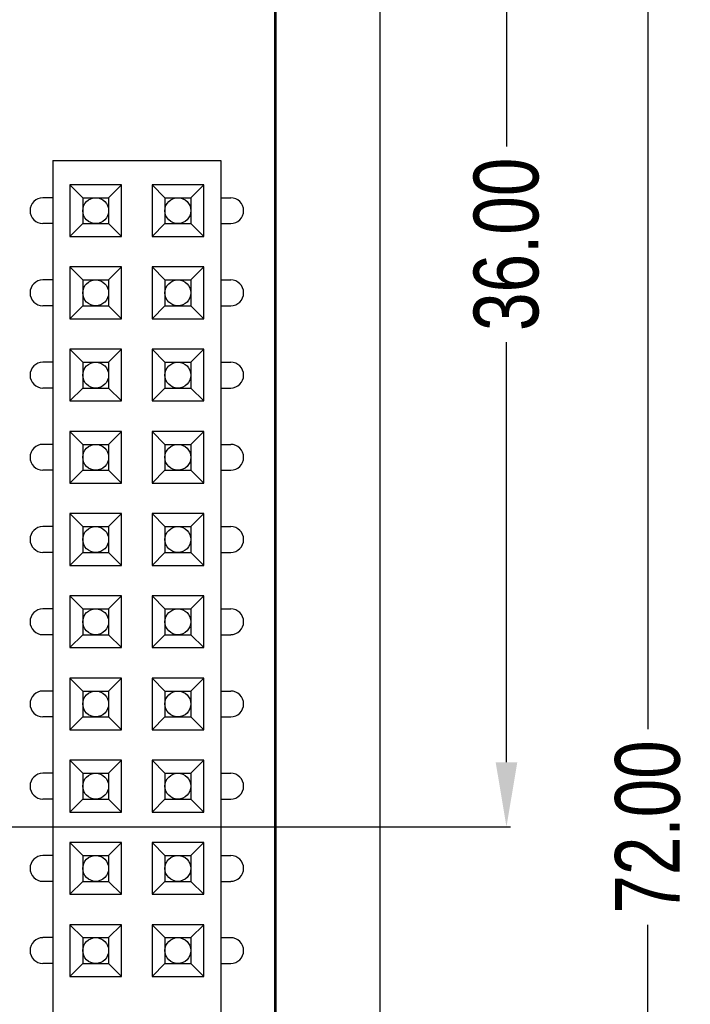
# Model space of a CAD drawing. Header units: inches. Extents: x -13 to 240, y -18 to 126.
# Tile 105 of 112: x 217 to 238, y 58 to 88. Entities that reach past the tile are written whole.
import ezdxf

# ---------------------------------------------------------------- set-up
doc = ezdxf.new("R2010")
doc.units = ezdxf.units.IN
doc.header["$LTSCALE"] = 1.21
doc.header["$MEASUREMENT"] = 0
doc.header["$PDMODE"] = 3
doc.header["$PDSIZE"] = 0.3125
doc.layers.get('0').update_dxf_attribs({"linetype": 'CONTINUOUS'})
doc.layers.get('Defpoints').update_dxf_attribs({"linetype": 'CONTINUOUS'})
doc.layers.add('DIM', color=3, linetype='CONTINUOUS')
doc.styles.get("Standard").update_dxf_attribs({"font": 'txt', "width": 0.8})
doc.dimstyles.get("Standard").update_dxf_attribs({"dimtxt": 0.15625, "dimasz": 0.1875, "dimexe": 0.125, "dimexo": 0.0625, "dimgap": 0.09, "dimtad": 0, "dimtih": 1, "dimtoh": 1, "dimzin": 4, "dimdsep": 46, "dimtxsty": 'Standard', "dimblk": '_FILLED', "dimblk1": '_FILLED', "dimblk2": '_FILLED', "dimcen": 0.09, "dimazin": 1, "dimtp": 0.01, "dimtm": 0.01, "dimtfac": 1, "dimtofl": 0, "dimtmove": 0, "dimatfit": 3, "dimldrblk": '_FILLED', "dimfxl": 1, "dimtolj": 1, "dimtzin": 4, "dimarcsym": 0})

# ---------------------------------------------------------------- blocks, each defined once
blk = doc.blocks.new('_FILLED')
at = {"color": 0, "linetype": 'ByBlock'}
blk.add_solid([(0, 0), (-1, 0.167), (-1, -0.167)], dxfattribs=at)
blk = doc.blocks.new('*D52')
at = {"layer": 'Defpoints', "color": 0}
for p in [(222.327, 99.465), (222.327, 27.465), (236.856, 27.465)]:
    blk.add_point(p, dxfattribs=at)
at = {"layer": 'DIM', "color": 0, "lineweight": -2}
for p, q in [((222.389, 99.465), (236.981, 99.465)), ((236.856, 97.465), (236.856, 66.488)), ((236.856, 29.465), (236.856, 60.442)), ((222.389, 27.465), (236.981, 27.465))]:
    blk.add_line(p, q, dxfattribs=at)
at = {"layer": 'DIM', "color": 0, "lineweight": -2, "xscale": 2, "yscale": 2, "zscale": 2}
for p, rotation in [((236.856, 99.465), 90), ((236.856, 27.465), 270)]:
    blk.add_blockref('_FILLED', p, dxfattribs=dict(at, rotation=rotation))
at = {"layer": 'DIM', "color": 0, "insert": (236.856, 63.465), "char_height": 2, "attachment_point": 5, "rotation": 90}
blk.add_mtext('\\A1;72.00', dxfattribs=at)
blk = doc.blocks.new('*D57')
at = {"layer": 'Defpoints', "color": 0}
for p in [(222.327, 99.465), (198.077, 63.466), (232.488, 63.466)]:
    blk.add_point(p, dxfattribs=at)
at = {"layer": 'DIM', "color": 0, "lineweight": -2}
for p, q in [((222.389, 99.465), (232.613, 99.465)), ((232.488, 97.465), (232.488, 84.489)), ((232.488, 65.466), (232.488, 78.442)), ((198.139, 63.466), (232.613, 63.466))]:
    blk.add_line(p, q, dxfattribs=at)
at = {"layer": 'DIM', "color": 0, "lineweight": -2, "xscale": 2, "yscale": 2, "zscale": 2}
for p, rotation in [((232.488, 99.465), 90), ((232.488, 63.466), 270)]:
    blk.add_blockref('_FILLED', p, dxfattribs=dict(at, rotation=rotation))
at = {"layer": 'DIM', "color": 0, "insert": (232.488, 81.466), "char_height": 2, "attachment_point": 5, "rotation": 90}
blk.add_mtext('\\A1;36.00', dxfattribs=at)

msp = doc.modelspace()

# ---------------------------------------------------------------- linework, layer by layer
at = {"color": 7, "linetype": 'Continuous'}
for p, q in [((228.577, 103.686), (228.577, 23.246)), ((225.357, 102.386), (225.357, 19.546)), ((225.327, 25.466), (225.335, 101.466)), ((218.466, 84.055), (218.466, 42.855)), ((218.466, 84.055), (223.666, 84.055)), ((223.666, 84.055), (223.666, 42.855)), ((218.996, 83.305), (218.996, 81.705)), ((220.596, 83.305), (218.996, 83.305)), ((218.996, 83.305), (219.396, 82.905)), ((220.196, 82.905), (220.596, 83.305)), ((220.596, 81.705), (220.596, 83.305)), ((221.536, 83.305), (221.536, 81.705)), ((223.136, 83.305), (221.536, 83.305)), ((221.536, 83.305), (221.936, 82.905)), ((222.736, 82.905), (223.136, 83.305)), ((223.136, 81.705), (223.136, 83.305)), ((218.466, 82.905), (218.165, 82.905)), ((219.396, 82.905), (219.396, 82.105)), ((219.396, 82.905), (220.196, 82.905)), ((220.196, 82.905), (220.196, 82.105)), ((221.936, 82.905), (221.936, 82.105)), ((221.936, 82.905), (222.736, 82.905)), ((222.736, 82.905), (222.736, 82.105)), ((223.666, 82.905), (223.967, 82.905)), ((218.466, 82.105), (218.165, 82.105)), ((219.396, 82.105), (218.996, 81.705)), ((219.396, 82.105), (220.196, 82.105)), ((220.596, 81.705), (220.196, 82.105)), ((221.936, 82.105), (221.536, 81.705)), ((221.936, 82.105), (222.736, 82.105)), ((223.136, 81.705), (222.736, 82.105)), ((223.666, 82.105), (223.967, 82.105)), ((218.996, 81.705), (220.596, 81.705)), ((221.536, 81.705), (223.136, 81.705)), ((218.996, 80.765), (218.996, 79.165)), ((220.596, 80.765), (218.996, 80.765)), ((218.996, 80.765), (219.396, 80.365)), ((220.196, 80.365), (220.596, 80.765)), ((220.596, 79.165), (220.596, 80.765)), ((221.536, 80.765), (221.536, 79.165)), ((223.136, 80.765), (221.536, 80.765)), ((221.536, 80.765), (221.936, 80.365)), ((222.736, 80.365), (223.136, 80.765)), ((223.136, 79.165), (223.136, 80.765)), ((218.466, 80.365), (218.165, 80.365)), ((219.396, 80.365), (219.396, 79.565)), ((219.396, 80.365), (220.196, 80.365)), ((220.196, 80.365), (220.196, 79.565)), ((221.936, 80.365), (221.936, 79.565)), ((221.936, 80.365), (222.736, 80.365)), ((222.736, 80.365), (222.736, 79.565)), ((223.666, 80.365), (223.967, 80.365)), ((218.466, 79.565), (218.165, 79.565)), ((219.396, 79.565), (218.996, 79.165)), ((219.396, 79.565), (220.196, 79.565)), ((220.596, 79.165), (220.196, 79.565)), ((221.936, 79.565), (221.536, 79.165)), ((221.936, 79.565), (222.736, 79.565)), ((223.136, 79.165), (222.736, 79.565)), ((223.666, 79.565), (223.967, 79.565)), ((218.996, 79.165), (220.596, 79.165)), ((221.536, 79.165), (223.136, 79.165)), ((218.996, 78.225), (218.996, 76.625)), ((220.596, 78.225), (218.996, 78.225)), ((218.996, 78.225), (219.396, 77.825)), ((220.196, 77.825), (220.596, 78.225)), ((220.596, 76.625), (220.596, 78.225)), ((221.536, 78.225), (221.536, 76.625)), ((223.136, 78.225), (221.536, 78.225)), ((221.536, 78.225), (221.936, 77.825)), ((222.736, 77.825), (223.136, 78.225)), ((223.136, 76.625), (223.136, 78.225)), ((218.466, 77.825), (218.165, 77.825)), ((219.396, 77.825), (219.396, 77.025)), ((219.396, 77.825), (220.196, 77.825)), ((220.196, 77.825), (220.196, 77.025)), ((221.936, 77.825), (221.936, 77.025)), ((221.936, 77.825), (222.736, 77.825)), ((222.736, 77.825), (222.736, 77.025)), ((223.666, 77.825), (223.967, 77.825)), ((218.466, 77.025), (218.165, 77.025)), ((219.396, 77.025), (218.996, 76.625)), ((219.396, 77.025), (220.196, 77.025)), ((220.596, 76.625), (220.196, 77.025)), ((221.936, 77.025), (221.536, 76.625)), ((221.936, 77.025), (222.736, 77.025)), ((223.136, 76.625), (222.736, 77.025)), ((223.666, 77.025), (223.967, 77.025)), ((218.996, 76.625), (220.596, 76.625)), ((221.536, 76.625), (223.136, 76.625)), ((218.996, 75.685), (218.996, 74.085)), ((220.596, 75.685), (218.996, 75.685)), ((218.996, 75.685), (219.396, 75.285)), ((220.196, 75.285), (220.596, 75.685)), ((220.596, 74.085), (220.596, 75.685)), ((221.536, 75.685), (221.536, 74.085)), ((223.136, 75.685), (221.536, 75.685)), ((221.536, 75.685), (221.936, 75.285)), ((222.736, 75.285), (223.136, 75.685)), ((223.136, 74.085), (223.136, 75.685)), ((218.466, 75.285), (218.165, 75.285)), ((219.396, 75.285), (219.396, 74.485)), ((219.396, 75.285), (220.196, 75.285)), ((220.196, 75.285), (220.196, 74.485)), ((221.936, 75.285), (221.936, 74.485)), ((221.936, 75.285), (222.736, 75.285)), ((222.736, 75.285), (222.736, 74.485)), ((223.666, 75.285), (223.967, 75.285)), ((218.466, 74.485), (218.165, 74.485)), ((219.396, 74.485), (218.996, 74.085)), ((219.396, 74.485), (220.196, 74.485)), ((220.596, 74.085), (220.196, 74.485)), ((221.936, 74.485), (221.536, 74.085)), ((221.936, 74.485), (222.736, 74.485)), ((223.136, 74.085), (222.736, 74.485)), ((223.666, 74.485), (223.967, 74.485)), ((218.996, 74.085), (220.596, 74.085)), ((221.536, 74.085), (223.136, 74.085)), ((218.996, 73.145), (218.996, 71.545)), ((220.596, 73.145), (218.996, 73.145)), ((218.996, 73.145), (219.396, 72.745)), ((220.196, 72.745), (220.596, 73.145)), ((220.596, 71.545), (220.596, 73.145)), ((221.536, 73.145), (221.536, 71.545)), ((223.136, 73.145), (221.536, 73.145)), ((221.536, 73.145), (221.936, 72.745)), ((222.736, 72.745), (223.136, 73.145)), ((223.136, 71.545), (223.136, 73.145)), ((218.466, 72.745), (218.165, 72.745)), ((219.396, 72.745), (219.396, 71.945)), ((219.396, 72.745), (220.196, 72.745)), ((220.196, 72.745), (220.196, 71.945)), ((221.936, 72.745), (221.936, 71.945)), ((221.936, 72.745), (222.736, 72.745)), ((222.736, 72.745), (222.736, 71.945)), ((223.666, 72.745), (223.967, 72.745)), ((218.466, 71.945), (218.165, 71.945)), ((219.396, 71.945), (218.996, 71.545)), ((219.396, 71.945), (220.196, 71.945)), ((220.596, 71.545), (220.196, 71.945)), ((221.936, 71.945), (221.536, 71.545)), ((221.936, 71.945), (222.736, 71.945)), ((223.136, 71.545), (222.736, 71.945)), ((223.666, 71.945), (223.967, 71.945)), ((218.996, 71.545), (220.596, 71.545)), ((221.536, 71.545), (223.136, 71.545)), ((218.996, 70.605), (218.996, 69.005)), ((220.596, 70.605), (218.996, 70.605)), ((218.996, 70.605), (219.396, 70.205)), ((220.196, 70.205), (220.596, 70.605)), ((220.596, 69.005), (220.596, 70.605)), ((221.536, 70.605), (221.536, 69.005)), ((223.136, 70.605), (221.536, 70.605)), ((221.536, 70.605), (221.936, 70.205)), ((222.736, 70.205), (223.136, 70.605)), ((223.136, 69.005), (223.136, 70.605)), ((218.466, 70.205), (218.165, 70.205)), ((219.396, 70.205), (219.396, 69.405)), ((219.396, 70.205), (220.196, 70.205)), ((220.196, 70.205), (220.196, 69.405)), ((221.936, 70.205), (221.936, 69.405)), ((221.936, 70.205), (222.736, 70.205)), ((222.736, 70.205), (222.736, 69.405)), ((223.666, 70.205), (223.967, 70.205)), ((218.466, 69.405), (218.165, 69.405)), ((219.396, 69.405), (218.996, 69.005)), ((219.396, 69.405), (220.196, 69.405)), ((220.596, 69.005), (220.196, 69.405)), ((221.936, 69.405), (221.536, 69.005)), ((221.936, 69.405), (222.736, 69.405)), ((223.136, 69.005), (222.736, 69.405)), ((223.666, 69.405), (223.967, 69.405)), ((218.996, 69.005), (220.596, 69.005)), ((221.536, 69.005), (223.136, 69.005)), ((218.996, 68.065), (218.996, 66.465)), ((220.596, 68.065), (218.996, 68.065)), ((218.996, 68.065), (219.396, 67.665)), ((220.196, 67.665), (220.596, 68.065)), ((220.596, 66.465), (220.596, 68.065)), ((221.536, 68.065), (221.536, 66.465)), ((223.136, 68.065), (221.536, 68.065)), ((221.536, 68.065), (221.936, 67.665)), ((222.736, 67.665), (223.136, 68.065)), ((223.136, 66.465), (223.136, 68.065)), ((218.466, 67.665), (218.165, 67.665)), ((219.396, 67.665), (219.396, 66.865)), ((219.396, 67.665), (220.196, 67.665)), ((220.196, 67.665), (220.196, 66.865)), ((221.936, 67.665), (221.936, 66.865)), ((221.936, 67.665), (222.736, 67.665)), ((222.736, 67.665), (222.736, 66.865)), ((223.666, 67.665), (223.967, 67.665)), ((218.466, 66.865), (218.165, 66.865)), ((219.396, 66.865), (218.996, 66.465)), ((219.396, 66.865), (220.196, 66.865)), ((220.596, 66.465), (220.196, 66.865)), ((221.936, 66.865), (221.536, 66.465)), ((221.936, 66.865), (222.736, 66.865)), ((223.136, 66.465), (222.736, 66.865)), ((223.666, 66.865), (223.967, 66.865)), ((218.996, 66.465), (220.596, 66.465)), ((221.536, 66.465), (223.136, 66.465)), ((218.996, 65.525), (218.996, 63.925)), ((220.596, 65.525), (218.996, 65.525)), ((218.996, 65.525), (219.396, 65.125)), ((220.196, 65.125), (220.596, 65.525)), ((220.596, 63.925), (220.596, 65.525)), ((221.536, 65.525), (221.536, 63.925)), ((223.136, 65.525), (221.536, 65.525)), ((221.536, 65.525), (221.936, 65.125)), ((222.736, 65.125), (223.136, 65.525)), ((223.136, 63.925), (223.136, 65.525)), ((218.466, 65.125), (218.165, 65.125)), ((219.396, 65.125), (219.396, 64.325)), ((219.396, 65.125), (220.196, 65.125)), ((220.196, 65.125), (220.196, 64.325)), ((221.936, 65.125), (221.936, 64.325)), ((221.936, 65.125), (222.736, 65.125)), ((222.736, 65.125), (222.736, 64.325)), ((223.666, 65.125), (223.967, 65.125)), ((218.466, 64.325), (218.165, 64.325)), ((219.396, 64.325), (218.996, 63.925)), ((219.396, 64.325), (220.196, 64.325)), ((220.596, 63.925), (220.196, 64.325)), ((221.936, 64.325), (221.536, 63.925)), ((221.936, 64.325), (222.736, 64.325)), ((223.136, 63.925), (222.736, 64.325)), ((223.666, 64.325), (223.967, 64.325)), ((218.996, 63.925), (220.596, 63.925)), ((221.536, 63.925), (223.136, 63.925)), ((218.996, 62.985), (218.996, 61.385)), ((220.596, 62.985), (218.996, 62.985)), ((218.996, 62.985), (219.396, 62.585)), ((220.196, 62.585), (220.596, 62.985)), ((220.596, 61.385), (220.596, 62.985)), ((221.536, 62.985), (221.536, 61.385)), ((223.136, 62.985), (221.536, 62.985)), ((221.536, 62.985), (221.936, 62.585)), ((222.736, 62.585), (223.136, 62.985)), ((223.136, 61.385), (223.136, 62.985)), ((218.466, 62.585), (218.165, 62.585)), ((219.396, 62.585), (219.396, 61.785)), ((219.396, 62.585), (220.196, 62.585)), ((220.196, 62.585), (220.196, 61.785)), ((221.936, 62.585), (221.936, 61.785)), ((221.936, 62.585), (222.736, 62.585)), ((222.736, 62.585), (222.736, 61.785)), ((223.666, 62.585), (223.967, 62.585)), ((218.466, 61.785), (218.165, 61.785)), ((219.396, 61.785), (218.996, 61.385)), ((219.396, 61.785), (220.196, 61.785)), ((220.596, 61.385), (220.196, 61.785)), ((221.936, 61.785), (221.536, 61.385)), ((221.936, 61.785), (222.736, 61.785)), ((223.136, 61.385), (222.736, 61.785)), ((223.666, 61.785), (223.967, 61.785)), ((218.996, 61.385), (220.596, 61.385)), ((221.536, 61.385), (223.136, 61.385)), ((218.996, 60.445), (218.996, 58.845)), ((220.596, 60.445), (218.996, 60.445)), ((218.996, 60.445), (219.396, 60.045)), ((220.196, 60.045), (220.596, 60.445)), ((220.596, 58.845), (220.596, 60.445)), ((221.536, 60.445), (221.536, 58.845)), ((223.136, 60.445), (221.536, 60.445)), ((221.536, 60.445), (221.936, 60.045)), ((222.736, 60.045), (223.136, 60.445)), ((223.136, 58.845), (223.136, 60.445)), ((218.466, 60.045), (218.165, 60.045)), ((219.396, 60.045), (219.396, 59.245)), ((219.396, 60.045), (220.196, 60.045)), ((220.196, 60.045), (220.196, 59.245)), ((221.936, 60.045), (221.936, 59.245)), ((221.936, 60.045), (222.736, 60.045)), ((222.736, 60.045), (222.736, 59.245)), ((223.666, 60.045), (223.967, 60.045)), ((218.466, 59.245), (218.165, 59.245)), ((219.396, 59.245), (218.996, 58.845)), ((219.396, 59.245), (220.196, 59.245)), ((220.596, 58.845), (220.196, 59.245)), ((221.936, 59.245), (221.536, 58.845)), ((221.936, 59.245), (222.736, 59.245)), ((223.136, 58.845), (222.736, 59.245)), ((223.666, 59.245), (223.967, 59.245)), ((218.996, 58.845), (220.596, 58.845)), ((221.536, 58.845), (223.136, 58.845))]:
    msp.add_line(p, q, dxfattribs=at)
for centre in [(219.796, 82.505), (222.336, 82.505), (219.796, 79.965), (222.336, 79.965), (219.796, 77.425), (222.336, 77.425), (219.796, 74.885), (222.336, 74.885), (219.796, 72.345), (222.336, 72.345), (219.796, 69.805), (222.336, 69.805), (219.796, 67.265), (222.336, 67.265), (219.796, 64.725), (222.336, 64.725), (219.796, 62.185), (222.336, 62.185), (219.796, 59.645), (222.336, 59.645)]:
    msp.add_circle(centre, 0.4, dxfattribs=at)
for centre, start, end in [((218.165, 82.505), 90, 270), ((223.967, 82.505), 270, 90), ((218.165, 79.965), 90, 270), ((223.967, 79.965), 270, 90), ((218.165, 77.425), 90, 270), ((223.967, 77.425), 270, 90), ((218.165, 74.885), 90, 270), ((223.967, 74.885), 270, 90), ((218.165, 72.345), 90, 270), ((223.967, 72.345), 270, 90), ((218.165, 69.805), 90, 270), ((223.967, 69.805), 270, 90), ((218.165, 67.265), 90, 270), ((223.967, 67.265), 270, 90), ((218.165, 64.725), 90, 270), ((223.967, 64.725), 270, 90), ((218.165, 62.185), 90, 270), ((223.967, 62.185), 270, 90), ((218.165, 59.645), 90, 270), ((223.967, 59.645), 270, 90)]:
    msp.add_arc(centre, 0.399, start, end, dxfattribs=at)

# ---------------------------------------------------------------- dimensions: what is measured, and where the dimension line sits
at = {"layer": 'DIM'}
for base, p2, picture, middle in [((232.488, 63.466), (198.077, 63.466), '*D57', (232.488, 81.466)), ((236.856, 27.465), (222.327, 27.465), '*D52', (236.856, 63.465))]:
    dim = msp.add_linear_dim(base=base, p1=(222.327, 99.465), p2=p2, angle=90, dimstyle='Standard', override={"dimtxt": 2, "dimasz": 2, "dimtih": 0, "dimtoh": 0, "dimzin": 0, "dimcen": 0.198, "dimadec": 0, "dimazin": 0, "dimtp": 0, "dimtm": 0, "dimtdec": 4, "dimtzin": 0}, dxfattribs=at)
    dim.commit()
    dim.dimension.update_dxf_attribs({"geometry": picture, "text_midpoint": middle})

doc.saveas('drawing.dxf')
